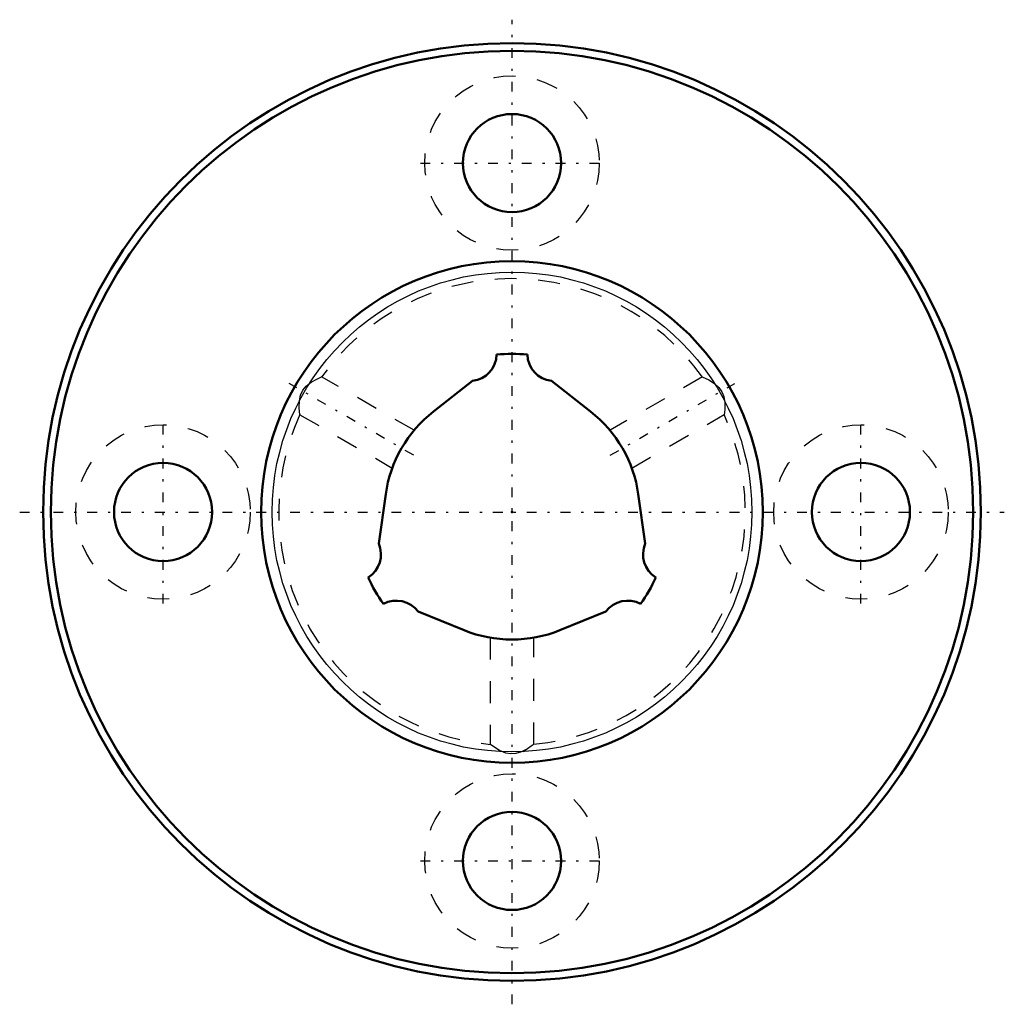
# Model space of a CAD drawing. Header units: millimetres. Extents: x -22.6 to 22.6, y -22.6 to 22.6.
import ezdxf

# ---------------------------------------------------------------- set-up
doc = ezdxf.new("R2010")
doc.units = ezdxf.units.MM
doc.linetypes.add('Center', pattern=[1.5, 0.45, -0.5, 0.05, -0.5])
doc.linetypes.add('Dashed', pattern=[2, 1, -1])
for name, color, linetype, lineweight in [('2d ConnectionPoints', 7, 'Continuous', 50), ('AM_0', 7, 'Continuous', 50), ('AM_4', 3, 'Continuous', 25), ('AM_7', 7, 'Center', 25), ('AM_9', 6, 'Dashed', 25)]:
    doc.layers.add(name, color=color, linetype=linetype, lineweight=lineweight)

# ---------------------------------------------------------------- blocks, each defined once
blk = doc.blocks.new('1_LBF15_Nut_0_in_LBF15_160L_160600__2')
at = {"layer": 'AM_0'}
for centre, radius in [((0, 0), 21.5), ((0, 0), 21.15), ((0, 16), 2.25), ((0, 0), 11.5), ((-16, 0), 2.25), ((16, 0), 2.25), ((0, -16), 2.25)]:
    blk.add_circle(centre, radius, dxfattribs=at)
at = {"layer": 'AM_4'}
blk.add_circle((0, 0), 11, dxfattribs=at)
at = {"layer": 'AM_7'}
for p, q in [((0, -22.575), (0, 22.575)), ((-4.2, 16), (4.2, 16)), ((-4.503, 2.6), (-10.219, 5.9)), ((4.503, 2.6), (10.219, 5.9)), ((-16, -4.2), (-16, 4.2)), ((16, -4.2), (16, 4.2)), ((-22.575, 0), (22.575, 0)), ((-4.2, -16), (4.2, -16))]:
    blk.add_line(p, q, dxfattribs=at)
at = {"layer": 'AM_9'}
for p, q in [((-8.771, 6.174), (-8.784, 6.169)), ((-4.492, 3.748), (-8.732, 6.196)), ((8.73, 6.195), (4.494, 3.749)), ((-9.73, 4.463), (-5.494, 2.017)), ((5.492, 2.016), (9.732, 4.464)), ((-1, -5.764), (-1, -10.659)), ((1, -10.657), (1, -5.766))]:
    blk.add_line(p, q, dxfattribs=at)
for points in [[(-9.726, 4.461), (-9.73, 4.489), (-9.743, 4.598), (-9.758, 4.794), (-9.75, 5.098), (-9.693, 5.365), (-9.591, 5.582), (-9.442, 5.766), (-9.206, 5.952), (-8.976, 6.081), (-8.801, 6.161), (-8.73, 6.191), (-8.726, 6.193)], [(8.726, 6.193), (8.753, 6.182), (8.853, 6.139), (9.029, 6.054), (9.288, 5.896), (9.492, 5.713), (9.629, 5.517), (9.714, 5.295), (9.758, 4.999), (9.755, 4.735), (9.737, 4.542), (9.727, 4.465), (9.726, 4.461)], [(1, -10.653), (0.973, -10.674), (0.882, -10.742), (0.714, -10.856), (0.439, -11.001), (0.183, -11.08), (-0.055, -11.096), (-0.287, -11.056), (-0.567, -10.94), (-0.794, -10.804), (-0.943, -10.697), (-0.998, -10.655), (-1, -10.653)], [(0.498, -10.975), (0.643, -10.898), (0.703, -10.863)]]:
    blk.add_lwpolyline(points, dxfattribs=at)
for centre in [(0, 16), (-16, 0), (16, 0), (0, -16)]:
    blk.add_circle(centre, 4, dxfattribs=at)
for start, end in [(35.3254, 144.6852), (155.3234, 264.6778), (275.3331, 24.6836)]:
    blk.add_arc((0, 0), 10.7, start, end, dxfattribs=at)
blk = doc.blocks.new('2_LBF151160_Spline_Shaft_0_in_LBF15_160L_160600__2')
at = {"layer": 'AM_0'}
for p, q in [((-1.805, 6.013), (-3.602, 4.61)), ((3.602, 4.61), (1.805, 6.013)), ((-5.793, 0.814), (-6.11, -1.443)), ((6.11, -1.443), (5.793, 0.814)), ((-4.305, -4.57), (-2.191, -5.424)), ((2.191, -5.424), (4.305, -4.57))]:
    blk.add_line(p, q, dxfattribs=at)
for centre, radius, start, end in [((0, 0), 7.25, 84.4277, 95.5723), ((-1.944, 7.246), 1.24, 276.4031, 358.6232), ((1.944, 7.246), 1.24, 181.3768, 263.5969), ((0, 0), 5.85, 128, 172), ((0, 0), 5.85, 8, 52), ((-7.247, -1.94), 1.24, 301.3768, 23.5969), ((7.247, -1.94), 1.24, 156.4031, 238.6232), ((0, 0), 7.25, 204.4277, 215.5723), ((0, 0), 7.25, 324.4277, 335.5723), ((-5.303, -5.306), 1.24, 36.4031, 118.6232), ((5.303, -5.306), 1.24, 61.3768, 143.5969), ((0, 0), 5.85, 248, 292)]:
    blk.add_arc(centre, radius, start, end, dxfattribs=at)

msp = doc.modelspace()

# ---------------------------------------------------------------- linework, layer by layer
at = {"layer": '2d ConnectionPoints'}
msp.add_point((0, 0), dxfattribs=at)
msp.add_point((0, 0), dxfattribs=at)
msp.add_point((0, 0), dxfattribs=at)

# ---------------------------------------------------------------- block references
for name in ['1_LBF15_Nut_0_in_LBF15_160L_160600__2', '2_LBF151160_Spline_Shaft_0_in_LBF15_160L_160600__2']:
    msp.add_blockref(name, (0, 0))

doc.saveas('drawing.dxf')
